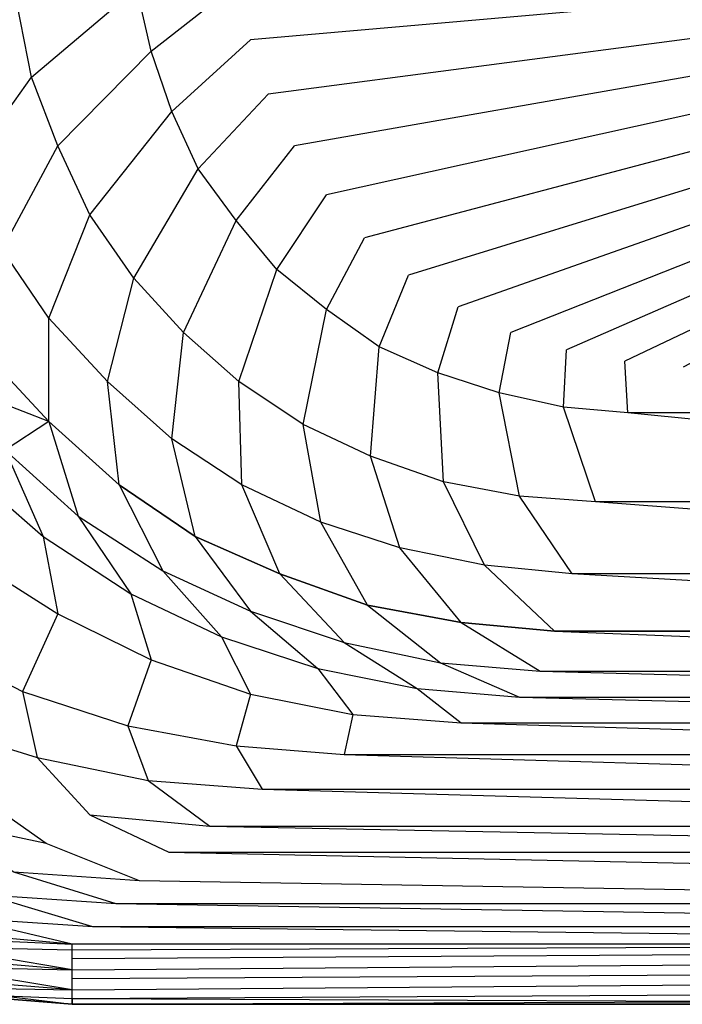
# Model space of a CAD drawing. Extents: x 0 to 1.9, y 0 to 0.8.
# Tile 3 of 15: x 0.39 to 0.63, y 0 to 0.37. Entities that reach past the tile are written whole.
import ezdxf

# ---------------------------------------------------------------- set-up
doc = ezdxf.new("R2010")
doc.units = 0
doc.layers.add('L2_CETUS_BQ190CEU7V_WANNE___REP', color=7, linetype='CONTINUOUS')
doc.layers.add('L3_CETUS_BQ190CEU7V_VER___REPLA', color=7, linetype='CONTINUOUS')

msp = doc.modelspace()

# ---------------------------------------------------------------- linework, layer by layer
at = {"layer": 'L2_CETUS_BQ190CEU7V_WANNE___REP', "color": 8}
for points, invisible_edges in [([(0.95, 0.4, 0.145), (0.473371, 0.3584, 0.145), (0.469029, 0.379733, 0.145), (0.95, 0.4, 0.145)], 14), ([(0.95, 0.4, 0.145), (0.479886, 0.338133, 0.145), (0.473371, 0.3584, 0.145), (0.95, 0.4, 0.145)], 14), ([(0.95, 0.4, 0.145), (0.489657, 0.318933, 0.145), (0.479886, 0.338133, 0.145), (0.95, 0.4, 0.145)], 14), ([(0.95, 0.4, 0.145), (0.5016, 0.3008, 0.145), (0.489657, 0.318933, 0.145), (0.95, 0.4, 0.145)], 14), ([(0.95, 0.4, 0.145), (0.515714, 0.2848, 0.145), (0.5016, 0.3008, 0.145), (0.95, 0.4, 0.145)], 14), ([(0.95, 0.4, 0.145), (0.532, 0.270933, 0.145), (0.515714, 0.2848, 0.145), (0.95, 0.4, 0.145)], 14), ([(0.95, 0.4, 0.145), (0.550457, 0.2592, 0.145), (0.532, 0.270933, 0.145), (0.95, 0.4, 0.145)], 14), ([(0.95, 0.4, 0.145), (0.57, 0.2496, 0.145), (0.550457, 0.2592, 0.145), (0.95, 0.4, 0.145)], 14), ([(0.95, 0.4, 0.145), (0.590629, 0.2432, 0.145), (0.57, 0.2496, 0.145), (0.95, 0.4, 0.145)], 14), ([(0.95, 0.4, 0.145), (0.612343, 0.238933, 0.145), (0.590629, 0.2432, 0.145), (0.95, 0.4, 0.145)], 14), ([(0.95, 0.4, 0.145), (0.634057, 0.2368, 0.145), (0.612343, 0.238933, 0.145), (0.95, 0.4, 0.145)], 14), ([(0.431029, 0.3776, 0.148), (0.391943, 0.344533, 0.16), (0.386514, 0.372267, 0.16), (0.431029, 0.3776, 0.148)], 13), ([(0.391943, 0.344533, 0.16), (0.431029, 0.3776, 0.148), (0.436457, 0.354133, 0.148), (0.391943, 0.344533, 0.16)], 14), ([(0.469029, 0.379733, 0.145), (0.436457, 0.354133, 0.148), (0.431029, 0.3776, 0.148), (0.469029, 0.379733, 0.145)], 13), ([(0.436457, 0.354133, 0.148), (0.469029, 0.379733, 0.145), (0.473371, 0.3584, 0.145), (0.436457, 0.354133, 0.148)], 14), ([(0.3572, 0.338133, 0.175), (0.386514, 0.372267, 0.16), (0.391943, 0.344533, 0.16), (0.3572, 0.338133, 0.175)], 14), ([(0.473371, 0.3584, 0.145), (0.444057, 0.331733, 0.148), (0.436457, 0.354133, 0.148), (0.473371, 0.3584, 0.145)], 13), ([(0.444057, 0.331733, 0.148), (0.473371, 0.3584, 0.145), (0.479886, 0.338133, 0.145), (0.444057, 0.331733, 0.148)], 14), ([(0.436457, 0.354133, 0.148), (0.401714, 0.318933, 0.16), (0.391943, 0.344533, 0.16), (0.436457, 0.354133, 0.148)], 13), ([(0.401714, 0.318933, 0.16), (0.436457, 0.354133, 0.148), (0.444057, 0.331733, 0.148), (0.401714, 0.318933, 0.16)], 14), ([(0.391943, 0.344533, 0.16), (0.366971, 0.309333, 0.175), (0.3572, 0.338133, 0.175), (0.391943, 0.344533, 0.16)], 13), ([(0.366971, 0.309333, 0.175), (0.391943, 0.344533, 0.16), (0.401714, 0.318933, 0.16), (0.366971, 0.309333, 0.175)], 14), ([(0.479886, 0.338133, 0.145), (0.453829, 0.3104, 0.148), (0.444057, 0.331733, 0.148), (0.479886, 0.338133, 0.145)], 13), ([(0.453829, 0.3104, 0.148), (0.479886, 0.338133, 0.145), (0.489657, 0.318933, 0.145), (0.453829, 0.3104, 0.148)], 14), ([(0.444057, 0.331733, 0.148), (0.413657, 0.293333, 0.16), (0.401714, 0.318933, 0.16), (0.444057, 0.331733, 0.148)], 13), ([(0.413657, 0.293333, 0.16), (0.444057, 0.331733, 0.148), (0.453829, 0.3104, 0.148), (0.413657, 0.293333, 0.16)], 14), ([(0.401714, 0.318933, 0.16), (0.381086, 0.280533, 0.175), (0.366971, 0.309333, 0.175), (0.401714, 0.318933, 0.16)], 13), ([(0.381086, 0.280533, 0.175), (0.401714, 0.318933, 0.16), (0.413657, 0.293333, 0.16), (0.381086, 0.280533, 0.175)], 14), ([(0.489657, 0.318933, 0.145), (0.467943, 0.2912, 0.148), (0.453829, 0.3104, 0.148), (0.489657, 0.318933, 0.145)], 13), ([(0.467943, 0.2912, 0.148), (0.489657, 0.318933, 0.145), (0.5016, 0.3008, 0.145), (0.467943, 0.2912, 0.148)], 14), ([(0.453829, 0.3104, 0.148), (0.429943, 0.269867, 0.16), (0.413657, 0.293333, 0.16), (0.453829, 0.3104, 0.148)], 13), ([(0.429943, 0.269867, 0.16), (0.453829, 0.3104, 0.148), (0.467943, 0.2912, 0.148), (0.429943, 0.269867, 0.16)], 14), ([(0.5016, 0.3008, 0.145), (0.483143, 0.273067, 0.148), (0.467943, 0.2912, 0.148), (0.5016, 0.3008, 0.145)], 13), ([(0.483143, 0.273067, 0.148), (0.5016, 0.3008, 0.145), (0.515714, 0.2848, 0.145), (0.483143, 0.273067, 0.148)], 14), ([(0.413657, 0.293333, 0.16), (0.398457, 0.254933, 0.175), (0.381086, 0.280533, 0.175), (0.413657, 0.293333, 0.16)], 13), ([(0.398457, 0.254933, 0.175), (0.413657, 0.293333, 0.16), (0.429943, 0.269867, 0.16), (0.398457, 0.254933, 0.175)], 14), ([(0.467943, 0.2912, 0.148), (0.4484, 0.2496, 0.16), (0.429943, 0.269867, 0.16), (0.467943, 0.2912, 0.148)], 13), ([(0.4484, 0.2496, 0.16), (0.467943, 0.2912, 0.148), (0.483143, 0.273067, 0.148), (0.4484, 0.2496, 0.16)], 14), ([(0.515714, 0.2848, 0.145), (0.5016, 0.258133, 0.148), (0.483143, 0.273067, 0.148), (0.515714, 0.2848, 0.145)], 13), ([(0.5016, 0.258133, 0.148), (0.515714, 0.2848, 0.145), (0.532, 0.270933, 0.145), (0.5016, 0.258133, 0.148)], 14), ([(0.374571, 0.242133, 0.195), (0.381086, 0.280533, 0.175), (0.398457, 0.254933, 0.175), (0.374571, 0.242133, 0.195)], 14), ([(0.483143, 0.273067, 0.148), (0.469029, 0.231467, 0.16), (0.4484, 0.2496, 0.16), (0.483143, 0.273067, 0.148)], 13), ([(0.469029, 0.231467, 0.16), (0.483143, 0.273067, 0.148), (0.5016, 0.258133, 0.148), (0.469029, 0.231467, 0.16)], 14), ([(0.532, 0.270933, 0.145), (0.521143, 0.244267, 0.148), (0.5016, 0.258133, 0.148), (0.532, 0.270933, 0.145)], 13), ([(0.521143, 0.244267, 0.148), (0.532, 0.270933, 0.145), (0.550457, 0.2592, 0.145), (0.521143, 0.244267, 0.148)], 14), ([(0.429943, 0.269867, 0.16), (0.420171, 0.231467, 0.175), (0.398457, 0.254933, 0.175), (0.429943, 0.269867, 0.16)], 13), ([(0.420171, 0.231467, 0.175), (0.429943, 0.269867, 0.16), (0.4484, 0.2496, 0.16), (0.420171, 0.231467, 0.175)], 14), ([(0.5016, 0.258133, 0.148), (0.492914, 0.215467, 0.16), (0.469029, 0.231467, 0.16), (0.5016, 0.258133, 0.148)], 13), ([(0.492914, 0.215467, 0.16), (0.5016, 0.258133, 0.148), (0.521143, 0.244267, 0.148), (0.492914, 0.215467, 0.16)], 14), ([(0.550457, 0.2592, 0.145), (0.542857, 0.234667, 0.148), (0.521143, 0.244267, 0.148), (0.550457, 0.2592, 0.145)], 13), ([(0.542857, 0.234667, 0.148), (0.550457, 0.2592, 0.145), (0.57, 0.2496, 0.145), (0.542857, 0.234667, 0.148)], 14), ([(0.398457, 0.254933, 0.175), (0.398457, 0.216533, 0.195), (0.374571, 0.242133, 0.195), (0.398457, 0.254933, 0.175)], 13), ([(0.398457, 0.216533, 0.195), (0.398457, 0.254933, 0.175), (0.420171, 0.231467, 0.175), (0.398457, 0.216533, 0.195)], 14), ([(0.4484, 0.2496, 0.16), (0.444057, 0.210133, 0.175), (0.420171, 0.231467, 0.175), (0.4484, 0.2496, 0.16)], 13), ([(0.444057, 0.210133, 0.175), (0.4484, 0.2496, 0.16), (0.469029, 0.231467, 0.16), (0.444057, 0.210133, 0.175)], 14), ([(0.57, 0.2496, 0.145), (0.565657, 0.2272, 0.148), (0.542857, 0.234667, 0.148), (0.57, 0.2496, 0.145)], 13), ([(0.565657, 0.2272, 0.148), (0.57, 0.2496, 0.145), (0.590629, 0.2432, 0.145), (0.565657, 0.2272, 0.148)], 14), ([(0.398457, 0.216533, 0.195), (0.3572, 0.232533, 0.225), (0.374571, 0.242133, 0.195), (0.398457, 0.216533, 0.195)], 14), ([(0.521143, 0.244267, 0.148), (0.517886, 0.203733, 0.16), (0.492914, 0.215467, 0.16), (0.521143, 0.244267, 0.148)], 13), ([(0.517886, 0.203733, 0.16), (0.521143, 0.244267, 0.148), (0.542857, 0.234667, 0.148), (0.517886, 0.203733, 0.16)], 14), ([(0.590629, 0.2432, 0.145), (0.589543, 0.221867, 0.148), (0.565657, 0.2272, 0.148), (0.590629, 0.2432, 0.145)], 13), ([(0.589543, 0.221867, 0.148), (0.590629, 0.2432, 0.145), (0.612343, 0.238933, 0.145), (0.589543, 0.221867, 0.148)], 14), ([(0.612343, 0.238933, 0.145), (0.613429, 0.219733, 0.148), (0.589543, 0.221867, 0.148), (0.612343, 0.238933, 0.145)], 13), ([(0.613429, 0.219733, 0.148), (0.612343, 0.238933, 0.145), (0.634057, 0.2368, 0.145), (0.613429, 0.219733, 0.148)], 14), ([(0.542857, 0.234667, 0.148), (0.545029, 0.194133, 0.16), (0.517886, 0.203733, 0.16), (0.542857, 0.234667, 0.148)], 13), ([(0.545029, 0.194133, 0.16), (0.542857, 0.234667, 0.148), (0.565657, 0.2272, 0.148), (0.545029, 0.194133, 0.16)], 14), ([(0.634057, 0.2368, 0.145), (0.95, 0.219733, 0.148), (0.613429, 0.219733, 0.148), (0.634057, 0.2368, 0.145)], 13), ([(0.3572, 0.232533, 0.225), (0.398457, 0.216533, 0.195), (0.382171, 0.205867, 0.225), (0.3572, 0.232533, 0.225)], 13), ([(0.420171, 0.231467, 0.175), (0.424514, 0.193067, 0.195), (0.398457, 0.216533, 0.195), (0.420171, 0.231467, 0.175)], 13), ([(0.424514, 0.193067, 0.195), (0.420171, 0.231467, 0.175), (0.444057, 0.210133, 0.175), (0.424514, 0.193067, 0.195)], 14), ([(0.469029, 0.231467, 0.16), (0.470114, 0.193067, 0.175), (0.444057, 0.210133, 0.175), (0.469029, 0.231467, 0.16)], 13), ([(0.470114, 0.193067, 0.175), (0.469029, 0.231467, 0.16), (0.492914, 0.215467, 0.16), (0.470114, 0.193067, 0.175)], 14), ([(0.565657, 0.2272, 0.148), (0.573257, 0.1888, 0.16), (0.545029, 0.194133, 0.16), (0.565657, 0.2272, 0.148)], 13), ([(0.573257, 0.1888, 0.16), (0.565657, 0.2272, 0.148), (0.589543, 0.221867, 0.148), (0.573257, 0.1888, 0.16)], 14), ([(0.589543, 0.221867, 0.148), (0.601486, 0.186667, 0.16), (0.573257, 0.1888, 0.16), (0.589543, 0.221867, 0.148)], 13), ([(0.601486, 0.186667, 0.16), (0.589543, 0.221867, 0.148), (0.613429, 0.219733, 0.148), (0.601486, 0.186667, 0.16)], 14), ([(0.613429, 0.219733, 0.148), (0.95, 0.186667, 0.16), (0.601486, 0.186667, 0.16), (0.613429, 0.219733, 0.148)], 13), ([(0.95, 0.186667, 0.16), (0.613429, 0.219733, 0.148), (0.95, 0.219733, 0.148), (0.95, 0.186667, 0.16)], 14), ([(0.398457, 0.216533, 0.195), (0.409314, 0.181333, 0.225), (0.382171, 0.205867, 0.225), (0.398457, 0.216533, 0.195)], 14), ([(0.409314, 0.181333, 0.225), (0.398457, 0.216533, 0.195), (0.424514, 0.193067, 0.195), (0.409314, 0.181333, 0.225)], 13), ([(0.492914, 0.215467, 0.16), (0.499429, 0.1792, 0.175), (0.470114, 0.193067, 0.175), (0.492914, 0.215467, 0.16)], 13), ([(0.499429, 0.1792, 0.175), (0.492914, 0.215467, 0.16), (0.517886, 0.203733, 0.16), (0.499429, 0.1792, 0.175)], 14), ([(0.444057, 0.210133, 0.175), (0.452743, 0.173867, 0.195), (0.424514, 0.193067, 0.195), (0.444057, 0.210133, 0.175)], 13), ([(0.452743, 0.173867, 0.195), (0.444057, 0.210133, 0.175), (0.470114, 0.193067, 0.175), (0.452743, 0.173867, 0.195)], 14), ([(0.382171, 0.205867, 0.225), (0.396286, 0.173867, 0.28), (0.368057, 0.1984, 0.28), (0.382171, 0.205867, 0.225)], 14), ([(0.396286, 0.173867, 0.28), (0.382171, 0.205867, 0.225), (0.409314, 0.181333, 0.225), (0.396286, 0.173867, 0.28)], 13), ([(0.517886, 0.203733, 0.16), (0.528743, 0.1696, 0.175), (0.499429, 0.1792, 0.175), (0.517886, 0.203733, 0.16)], 13), ([(0.528743, 0.1696, 0.175), (0.517886, 0.203733, 0.16), (0.545029, 0.194133, 0.16), (0.528743, 0.1696, 0.175)], 14), ([(0.368057, 0.1664, 0.38), (0.368057, 0.1984, 0.28), (0.396286, 0.173867, 0.28), (0.368057, 0.1664, 0.38)], 13), ([(0.545029, 0.194133, 0.16), (0.560229, 0.1632, 0.175), (0.528743, 0.1696, 0.175), (0.545029, 0.194133, 0.16)], 13), ([(0.560229, 0.1632, 0.175), (0.545029, 0.194133, 0.16), (0.573257, 0.1888, 0.16), (0.560229, 0.1632, 0.175)], 14), ([(0.424514, 0.193067, 0.195), (0.4408, 0.161067, 0.225), (0.409314, 0.181333, 0.225), (0.424514, 0.193067, 0.195)], 14), ([(0.4408, 0.161067, 0.225), (0.424514, 0.193067, 0.195), (0.452743, 0.173867, 0.195), (0.4408, 0.161067, 0.225)], 13), ([(0.470114, 0.193067, 0.175), (0.484229, 0.16, 0.195), (0.452743, 0.173867, 0.195), (0.470114, 0.193067, 0.175)], 13), ([(0.484229, 0.16, 0.195), (0.470114, 0.193067, 0.175), (0.499429, 0.1792, 0.175), (0.484229, 0.16, 0.195)], 14), ([(0.573257, 0.1888, 0.16), (0.5928, 0.16, 0.175), (0.560229, 0.1632, 0.175), (0.573257, 0.1888, 0.16)], 13), ([(0.5928, 0.16, 0.175), (0.573257, 0.1888, 0.16), (0.601486, 0.186667, 0.16), (0.5928, 0.16, 0.175)], 14), ([(0.601486, 0.186667, 0.16), (0.95, 0.16, 0.175), (0.5928, 0.16, 0.175), (0.601486, 0.186667, 0.16)], 13), ([(0.95, 0.16, 0.175), (0.601486, 0.186667, 0.16), (0.95, 0.186667, 0.16), (0.95, 0.16, 0.175)], 14), ([(0.409314, 0.181333, 0.225), (0.428857, 0.152533, 0.28), (0.396286, 0.173867, 0.28), (0.409314, 0.181333, 0.225)], 14), ([(0.428857, 0.152533, 0.28), (0.409314, 0.181333, 0.225), (0.4408, 0.161067, 0.225), (0.428857, 0.152533, 0.28)], 13), ([(0.499429, 0.1792, 0.175), (0.5168, 0.148267, 0.195), (0.484229, 0.16, 0.195), (0.499429, 0.1792, 0.175)], 13), ([(0.5168, 0.148267, 0.195), (0.499429, 0.1792, 0.175), (0.528743, 0.1696, 0.175), (0.5168, 0.148267, 0.195)], 14), ([(0.396286, 0.173867, 0.28), (0.401714, 0.145067, 0.38), (0.368057, 0.1664, 0.38), (0.396286, 0.173867, 0.28)], 14), ([(0.401714, 0.145067, 0.38), (0.396286, 0.173867, 0.28), (0.428857, 0.152533, 0.28), (0.401714, 0.145067, 0.38)], 13), ([(0.452743, 0.173867, 0.195), (0.473371, 0.146133, 0.225), (0.4408, 0.161067, 0.225), (0.452743, 0.173867, 0.195)], 14), ([(0.473371, 0.146133, 0.225), (0.452743, 0.173867, 0.195), (0.484229, 0.16, 0.195), (0.473371, 0.146133, 0.225)], 13), ([(0.528743, 0.1696, 0.175), (0.551543, 0.141867, 0.195), (0.5168, 0.148267, 0.195), (0.528743, 0.1696, 0.175)], 13), ([(0.551543, 0.141867, 0.195), (0.528743, 0.1696, 0.175), (0.560229, 0.1632, 0.175), (0.551543, 0.141867, 0.195)], 14), ([(0.352857, 0.1344, 0.48), (0.368057, 0.1664, 0.38), (0.401714, 0.145067, 0.38), (0.352857, 0.1344, 0.48)], 13), ([(0.4408, 0.161067, 0.225), (0.462514, 0.136533, 0.28), (0.428857, 0.152533, 0.28), (0.4408, 0.161067, 0.225)], 14), ([(0.462514, 0.136533, 0.28), (0.4408, 0.161067, 0.225), (0.473371, 0.146133, 0.225), (0.462514, 0.136533, 0.28)], 13), ([(0.560229, 0.1632, 0.175), (0.586286, 0.138667, 0.195), (0.551543, 0.141867, 0.195), (0.560229, 0.1632, 0.175)], 13), ([(0.586286, 0.138667, 0.195), (0.560229, 0.1632, 0.175), (0.5928, 0.16, 0.175), (0.586286, 0.138667, 0.195)], 14), ([(0.484229, 0.16, 0.195), (0.508114, 0.1344, 0.225), (0.473371, 0.146133, 0.225), (0.484229, 0.16, 0.195)], 14), ([(0.508114, 0.1344, 0.225), (0.484229, 0.16, 0.195), (0.5168, 0.148267, 0.195), (0.508114, 0.1344, 0.225)], 13), ([(0.5928, 0.16, 0.175), (0.95, 0.138667, 0.195), (0.586286, 0.138667, 0.195), (0.5928, 0.16, 0.175)], 13), ([(0.95, 0.138667, 0.195), (0.5928, 0.16, 0.175), (0.95, 0.16, 0.175), (0.95, 0.138667, 0.195)], 14), ([(0.428857, 0.152533, 0.28), (0.436457, 0.128, 0.38), (0.401714, 0.145067, 0.38), (0.428857, 0.152533, 0.28)], 14), ([(0.436457, 0.128, 0.38), (0.428857, 0.152533, 0.28), (0.462514, 0.136533, 0.28), (0.436457, 0.128, 0.38)], 13), ([(0.5168, 0.148267, 0.195), (0.543943, 0.126933, 0.225), (0.508114, 0.1344, 0.225), (0.5168, 0.148267, 0.195)], 14), ([(0.543943, 0.126933, 0.225), (0.5168, 0.148267, 0.195), (0.551543, 0.141867, 0.195), (0.543943, 0.126933, 0.225)], 13), ([(0.401714, 0.145067, 0.38), (0.388686, 0.116267, 0.48), (0.352857, 0.1344, 0.48), (0.401714, 0.145067, 0.38)], 14), ([(0.388686, 0.116267, 0.48), (0.401714, 0.145067, 0.38), (0.436457, 0.128, 0.38), (0.388686, 0.116267, 0.48)], 13), ([(0.473371, 0.146133, 0.225), (0.498343, 0.1248, 0.28), (0.462514, 0.136533, 0.28), (0.473371, 0.146133, 0.225)], 14), ([(0.498343, 0.1248, 0.28), (0.473371, 0.146133, 0.225), (0.508114, 0.1344, 0.225), (0.498343, 0.1248, 0.28)], 13), ([(0.551543, 0.141867, 0.195), (0.580857, 0.123733, 0.225), (0.543943, 0.126933, 0.225), (0.551543, 0.141867, 0.195)], 14), ([(0.580857, 0.123733, 0.225), (0.551543, 0.141867, 0.195), (0.586286, 0.138667, 0.195), (0.580857, 0.123733, 0.225)], 13), ([(0.462514, 0.136533, 0.28), (0.473371, 0.1152, 0.38), (0.436457, 0.128, 0.38), (0.462514, 0.136533, 0.28)], 14), ([(0.473371, 0.1152, 0.38), (0.462514, 0.136533, 0.28), (0.498343, 0.1248, 0.28), (0.473371, 0.1152, 0.38)], 13), ([(0.586286, 0.138667, 0.195), (0.95, 0.123733, 0.225), (0.580857, 0.123733, 0.225), (0.586286, 0.138667, 0.195)], 14), ([(0.95, 0.123733, 0.225), (0.586286, 0.138667, 0.195), (0.95, 0.138667, 0.195), (0.95, 0.123733, 0.225)], 13), ([(0.352857, 0.104533, 0.53), (0.352857, 0.1344, 0.48), (0.388686, 0.116267, 0.48), (0.352857, 0.104533, 0.53)], 13), ([(0.508114, 0.1344, 0.225), (0.535257, 0.117333, 0.28), (0.498343, 0.1248, 0.28), (0.508114, 0.1344, 0.225)], 14), ([(0.535257, 0.117333, 0.28), (0.508114, 0.1344, 0.225), (0.543943, 0.126933, 0.225), (0.535257, 0.117333, 0.28)], 13), ([(0.436457, 0.128, 0.38), (0.427771, 0.103467, 0.48), (0.388686, 0.116267, 0.48), (0.436457, 0.128, 0.38)], 14), ([(0.427771, 0.103467, 0.48), (0.436457, 0.128, 0.38), (0.473371, 0.1152, 0.38), (0.427771, 0.103467, 0.48)], 13), ([(0.498343, 0.1248, 0.28), (0.511371, 0.107733, 0.38), (0.473371, 0.1152, 0.38), (0.498343, 0.1248, 0.28)], 14), ([(0.511371, 0.107733, 0.38), (0.498343, 0.1248, 0.28), (0.535257, 0.117333, 0.28), (0.511371, 0.107733, 0.38)], 13), ([(0.543943, 0.126933, 0.225), (0.573257, 0.114133, 0.28), (0.535257, 0.117333, 0.28), (0.543943, 0.126933, 0.225)], 14), ([(0.573257, 0.114133, 0.28), (0.543943, 0.126933, 0.225), (0.580857, 0.123733, 0.225), (0.573257, 0.114133, 0.28)], 13), ([(0.580857, 0.123733, 0.225), (0.95, 0.114133, 0.28), (0.573257, 0.114133, 0.28), (0.580857, 0.123733, 0.225)], 14), ([(0.95, 0.114133, 0.28), (0.580857, 0.123733, 0.225), (0.95, 0.123733, 0.225), (0.95, 0.114133, 0.28)], 13), ([(0.535257, 0.117333, 0.28), (0.551543, 0.104533, 0.38), (0.511371, 0.107733, 0.38), (0.535257, 0.117333, 0.28)], 14), ([(0.551543, 0.104533, 0.38), (0.535257, 0.117333, 0.28), (0.573257, 0.114133, 0.28), (0.551543, 0.104533, 0.38)], 13), ([(0.388686, 0.116267, 0.48), (0.394114, 0.091733, 0.53), (0.352857, 0.104533, 0.53), (0.388686, 0.116267, 0.48)], 14), ([(0.394114, 0.091733, 0.53), (0.388686, 0.116267, 0.48), (0.427771, 0.103467, 0.48), (0.394114, 0.091733, 0.53)], 13), ([(0.473371, 0.1152, 0.38), (0.467943, 0.096, 0.48), (0.427771, 0.103467, 0.48), (0.473371, 0.1152, 0.38)], 14), ([(0.467943, 0.096, 0.48), (0.473371, 0.1152, 0.38), (0.511371, 0.107733, 0.38), (0.467943, 0.096, 0.48)], 13), ([(0.573257, 0.114133, 0.28), (0.95, 0.104533, 0.38), (0.551543, 0.104533, 0.38), (0.573257, 0.114133, 0.28)], 14), ([(0.95, 0.104533, 0.38), (0.573257, 0.114133, 0.28), (0.95, 0.114133, 0.28), (0.95, 0.104533, 0.38)], 13), ([(0.511371, 0.107733, 0.38), (0.508114, 0.0928, 0.48), (0.467943, 0.096, 0.48), (0.511371, 0.107733, 0.38)], 14), ([(0.508114, 0.0928, 0.48), (0.511371, 0.107733, 0.38), (0.551543, 0.104533, 0.38), (0.508114, 0.0928, 0.48)], 13), ([(0.370229, 0.078933, 0.559), (0.352857, 0.104533, 0.53), (0.394114, 0.091733, 0.53), (0.370229, 0.078933, 0.559)], 13), ([(0.427771, 0.103467, 0.48), (0.435371, 0.0832, 0.53), (0.394114, 0.091733, 0.53), (0.427771, 0.103467, 0.48)], 14), ([(0.435371, 0.0832, 0.53), (0.427771, 0.103467, 0.48), (0.467943, 0.096, 0.48), (0.435371, 0.0832, 0.53)], 13), ([(0.551543, 0.104533, 0.38), (0.95, 0.0928, 0.48), (0.508114, 0.0928, 0.48), (0.551543, 0.104533, 0.38)], 14), ([(0.95, 0.0928, 0.48), (0.551543, 0.104533, 0.38), (0.95, 0.104533, 0.38), (0.95, 0.0928, 0.48)], 13), ([(0.467943, 0.096, 0.48), (0.477714, 0.08, 0.53), (0.435371, 0.0832, 0.53), (0.467943, 0.096, 0.48)], 14), ([(0.477714, 0.08, 0.53), (0.467943, 0.096, 0.48), (0.508114, 0.0928, 0.48), (0.477714, 0.08, 0.53)], 13), ([(0.394114, 0.091733, 0.53), (0.413657, 0.0704, 0.559), (0.370229, 0.078933, 0.559), (0.394114, 0.091733, 0.53)], 14), ([(0.413657, 0.0704, 0.559), (0.394114, 0.091733, 0.53), (0.435371, 0.0832, 0.53), (0.413657, 0.0704, 0.559)], 13), ([(0.508114, 0.0928, 0.48), (0.95, 0.08, 0.53), (0.477714, 0.08, 0.53), (0.508114, 0.0928, 0.48)], 14), ([(0.95, 0.08, 0.53), (0.508114, 0.0928, 0.48), (0.95, 0.0928, 0.48), (0.95, 0.08, 0.53)], 13), ([(0.435371, 0.0832, 0.53), (0.458171, 0.066133, 0.559), (0.413657, 0.0704, 0.559), (0.435371, 0.0832, 0.53)], 14), ([(0.458171, 0.066133, 0.559), (0.435371, 0.0832, 0.53), (0.477714, 0.08, 0.53), (0.458171, 0.066133, 0.559)], 13), ([(0.370229, 0.078933, 0.559), (0.397371, 0.059733, 0.572), (0.352857, 0.069333, 0.572), (0.370229, 0.078933, 0.559)], 13), ([(0.397371, 0.059733, 0.572), (0.370229, 0.078933, 0.559), (0.413657, 0.0704, 0.559), (0.397371, 0.059733, 0.572)], 14), ([(0.477714, 0.08, 0.53), (0.95, 0.066133, 0.559), (0.458171, 0.066133, 0.559), (0.477714, 0.08, 0.53)], 14), ([(0.95, 0.066133, 0.559), (0.477714, 0.08, 0.53), (0.95, 0.08, 0.53), (0.95, 0.066133, 0.559)], 13), ([(0.413657, 0.0704, 0.559), (0.442971, 0.056533, 0.572), (0.397371, 0.059733, 0.572), (0.413657, 0.0704, 0.559)], 14), ([(0.442971, 0.056533, 0.572), (0.413657, 0.0704, 0.559), (0.458171, 0.066133, 0.559), (0.442971, 0.056533, 0.572)], 13), ([(0.385429, 0.049067, 0.583), (0.352857, 0.069333, 0.572), (0.397371, 0.059733, 0.572), (0.385429, 0.049067, 0.583)], 14), ([(0.458171, 0.066133, 0.559), (0.95, 0.056533, 0.572), (0.442971, 0.056533, 0.572), (0.458171, 0.066133, 0.559)], 14), ([(0.95, 0.056533, 0.572), (0.458171, 0.066133, 0.559), (0.95, 0.066133, 0.559), (0.95, 0.056533, 0.572)], 13), ([(0.397371, 0.059733, 0.572), (0.432114, 0.045867, 0.583), (0.385429, 0.049067, 0.583), (0.397371, 0.059733, 0.572)], 13), ([(0.432114, 0.045867, 0.583), (0.397371, 0.059733, 0.572), (0.442971, 0.056533, 0.572), (0.432114, 0.045867, 0.583)], 14), ([(0.442971, 0.056533, 0.572), (0.95, 0.045867, 0.583), (0.432114, 0.045867, 0.583), (0.442971, 0.056533, 0.572)], 14), ([(0.95, 0.045867, 0.583), (0.442971, 0.056533, 0.572), (0.95, 0.056533, 0.572), (0.95, 0.045867, 0.583)], 13), ([(0.385429, 0.049067, 0.583), (0.423429, 0.037333, 0.589), (0.375657, 0.040533, 0.589), (0.385429, 0.049067, 0.583)], 13), ([(0.423429, 0.037333, 0.589), (0.385429, 0.049067, 0.583), (0.432114, 0.045867, 0.583), (0.423429, 0.037333, 0.589)], 14), ([(0.432114, 0.045867, 0.583), (0.95, 0.037333, 0.589), (0.423429, 0.037333, 0.589), (0.432114, 0.045867, 0.583)], 13), ([(0.95, 0.037333, 0.589), (0.432114, 0.045867, 0.583), (0.95, 0.045867, 0.583), (0.95, 0.037333, 0.589)], 14), ([(0.375657, 0.040533, 0.589), (0.414743, 0.0288, 0.593), (0.365886, 0.032, 0.593), (0.375657, 0.040533, 0.589)], 13), ([(0.414743, 0.0288, 0.593), (0.375657, 0.040533, 0.589), (0.423429, 0.037333, 0.589), (0.414743, 0.0288, 0.593)], 14), ([(0.423429, 0.037333, 0.589), (0.95, 0.0288, 0.593), (0.414743, 0.0288, 0.593), (0.423429, 0.037333, 0.589)], 13), ([(0.95, 0.0288, 0.593), (0.423429, 0.037333, 0.589), (0.95, 0.037333, 0.589), (0.95, 0.0288, 0.593)], 14), ([(0.365886, 0.032, 0.593), (0.407143, 0.0224, 0.595), (0.3572, 0.026667, 0.595), (0.365886, 0.032, 0.593)], 13), ([(0.407143, 0.0224, 0.595), (0.365886, 0.032, 0.593), (0.414743, 0.0288, 0.593), (0.407143, 0.0224, 0.595)], 14), ([(0.407143, 0.0224, 0.595), (0.3572, 0.024533, 0.597), (0.3572, 0.026667, 0.595), (0.407143, 0.0224, 0.595)], 13), ([(0.414743, 0.0288, 0.593), (0.95, 0.0224, 0.595), (0.407143, 0.0224, 0.595), (0.414743, 0.0288, 0.593)], 13), ([(0.95, 0.0224, 0.595), (0.414743, 0.0288, 0.593), (0.95, 0.0288, 0.593), (0.95, 0.0224, 0.595)], 14), ([(0.407143, 0.020267, 0.597), (0.3572, 0.021333, 0.599), (0.3572, 0.024533, 0.597), (0.407143, 0.020267, 0.597)], 13), ([(0.3572, 0.024533, 0.597), (0.407143, 0.0224, 0.595), (0.407143, 0.020267, 0.597), (0.3572, 0.024533, 0.597)], 14), ([(0.95, 0.0224, 0.595), (0.407143, 0.020267, 0.597), (0.407143, 0.0224, 0.595), (0.95, 0.0224, 0.595)], 13), ([(0.407143, 0.020267, 0.597), (0.95, 0.0224, 0.595), (0.95, 0.020267, 0.597), (0.407143, 0.020267, 0.597)], 14), ([(0.3572, 0.021333, 0.599), (0.407143, 0.0128, 0.6), (0.356114, 0.017067, 0.6), (0.3572, 0.021333, 0.599)], 13), ([(0.407143, 0.0128, 0.6), (0.3572, 0.021333, 0.599), (0.407143, 0.017067, 0.599), (0.407143, 0.0128, 0.6)], 14), ([(0.3572, 0.021333, 0.599), (0.407143, 0.020267, 0.597), (0.407143, 0.017067, 0.599), (0.3572, 0.021333, 0.599)], 14), ([(0.95, 0.020267, 0.597), (0.407143, 0.017067, 0.599), (0.407143, 0.020267, 0.597), (0.95, 0.020267, 0.597)], 13), ([(0.407143, 0.017067, 0.599), (0.95, 0.020267, 0.597), (0.95, 0.017067, 0.599), (0.407143, 0.017067, 0.599)], 14), ([(0.407143, 0.0128, 0.6), (0.356114, 0.013867, 0.6), (0.356114, 0.017067, 0.6), (0.407143, 0.0128, 0.6)], 13), ([(0.95, 0.017067, 0.599), (0.407143, 0.0128, 0.6), (0.407143, 0.017067, 0.599), (0.95, 0.017067, 0.599)], 13), ([(0.407143, 0.0128, 0.6), (0.95, 0.017067, 0.599), (0.95, 0.0128, 0.6), (0.407143, 0.0128, 0.6)], 14), ([(0.356114, 0.013867, 0.6), (0.407143, 0.005333, 0.599), (0.355029, 0.0096, 0.599), (0.356114, 0.013867, 0.6)], 13), ([(0.407143, 0.005333, 0.599), (0.356114, 0.013867, 0.6), (0.407143, 0.0096, 0.6), (0.407143, 0.005333, 0.599)], 14), ([(0.356114, 0.013867, 0.6), (0.407143, 0.0128, 0.6), (0.407143, 0.0096, 0.6), (0.356114, 0.013867, 0.6)], 14), ([(0.95, 0.0128, 0.6), (0.407143, 0.0096, 0.6), (0.407143, 0.0128, 0.6), (0.95, 0.0128, 0.6)], 13), ([(0.407143, 0.0096, 0.6), (0.95, 0.0128, 0.6), (0.95, 0.0096, 0.6), (0.407143, 0.0096, 0.6)], 14), ([(0.407143, 0.005333, 0.599), (0.355029, 0.0064, 0.597), (0.355029, 0.0096, 0.599), (0.407143, 0.005333, 0.599)], 13), ([(0.95, 0.0096, 0.6), (0.407143, 0.005333, 0.599), (0.407143, 0.0096, 0.6), (0.95, 0.0096, 0.6)], 13), ([(0.407143, 0.005333, 0.599), (0.95, 0.0096, 0.6), (0.95, 0.005333, 0.599), (0.407143, 0.005333, 0.599)], 14), ([(0.407143, 0, 0.582), (0.355029, 0.0064, 0.58), (0.355029, 0.004267, 0.582), (0.407143, 0, 0.582)], 13), ([(0.355029, 0.0064, 0.58), (0.407143, 0, 0.582), (0.407143, 0.002133, 0.58), (0.355029, 0.0064, 0.58)], 14), ([(0.407143, 0.002133, 0.597), (0.355029, 0.004267, 0.595), (0.355029, 0.0064, 0.597), (0.407143, 0.002133, 0.597)], 13), ([(0.355029, 0.0064, 0.597), (0.407143, 0.005333, 0.599), (0.407143, 0.002133, 0.597), (0.355029, 0.0064, 0.597)], 14), ([(0.355029, 0.004267, 0.595), (0.407143, 0, 0.582), (0.355029, 0.004267, 0.582), (0.355029, 0.004267, 0.595)], 13), ([(0.407143, 0, 0.582), (0.355029, 0.004267, 0.595), (0.407143, 0, 0.595), (0.407143, 0, 0.582)], 14), ([(0.355029, 0.004267, 0.595), (0.407143, 0.002133, 0.597), (0.407143, 0, 0.595), (0.355029, 0.004267, 0.595)], 14), ([(0.95, 0.005333, 0.599), (0.407143, 0.002133, 0.597), (0.407143, 0.005333, 0.599), (0.95, 0.005333, 0.599)], 13), ([(0.407143, 0.002133, 0.597), (0.95, 0.005333, 0.599), (0.95, 0.002133, 0.597), (0.407143, 0.002133, 0.597)], 14), ([(0.95, 0, 0.582), (0.407143, 0.002133, 0.58), (0.407143, 0, 0.582), (0.95, 0, 0.582)], 13), ([(0.407143, 0.002133, 0.58), (0.95, 0, 0.582), (0.95, 0.002133, 0.58), (0.407143, 0.002133, 0.58)], 14), ([(0.95, 0.002133, 0.597), (0.407143, 0, 0.595), (0.407143, 0.002133, 0.597), (0.95, 0.002133, 0.597)], 13), ([(0.407143, 0, 0.595), (0.95, 0.002133, 0.597), (0.95, 0, 0.595), (0.407143, 0, 0.595)], 14), ([(0.407143, 0, 0.595), (0.95, 0, 0.582), (0.407143, 0, 0.582), (0.407143, 0, 0.595)], 13), ([(0.95, 0, 0.582), (0.407143, 0, 0.595), (0.95, 0, 0.595), (0.95, 0, 0.582)], 14)]:
    msp.add_3dface(points, dxfattribs=dict(at, invisible_edges=invisible_edges))
at = {"layer": 'L3_CETUS_BQ190CEU7V_VER___REPLA', "color": 8}
for points, invisible_edges in [([(0.407143, 0, 0.58), (0.355029, 0.0064, 0.58), (0.355029, 0.004267, 0.58), (0.407143, 0, 0.58)], 13), ([(0.355029, 0.0064, 0.58), (0.407143, 0, 0.58), (0.407143, 0.002133, 0.58), (0.355029, 0.0064, 0.58)], 14), ([(0.407143, 0), (0.355029, 0.004267, 0.58), (0.355029, 0.004267), (0.407143, 0)], 13), ([(0.355029, 0.004267, 0.58), (0.407143, 0), (0.407143, 0, 0.58), (0.355029, 0.004267, 0.58)], 14), ([(0.95, 0, 0.58), (0.407143, 0.002133, 0.58), (0.407143, 0, 0.58), (0.95, 0, 0.58)], 13), ([(0.407143, 0.002133, 0.58), (0.95, 0, 0.58), (0.95, 0.002133, 0.58), (0.407143, 0.002133, 0.58)], 14), ([(0.95, 0, 0.58), (0.407143, 0), (0.95, 0), (0.95, 0, 0.58)], 13), ([(0.407143, 0), (0.95, 0, 0.58), (0.407143, 0, 0.58), (0.407143, 0)], 14)]:
    msp.add_3dface(points, dxfattribs=dict(at, invisible_edges=invisible_edges))

doc.saveas('drawing.dxf')
